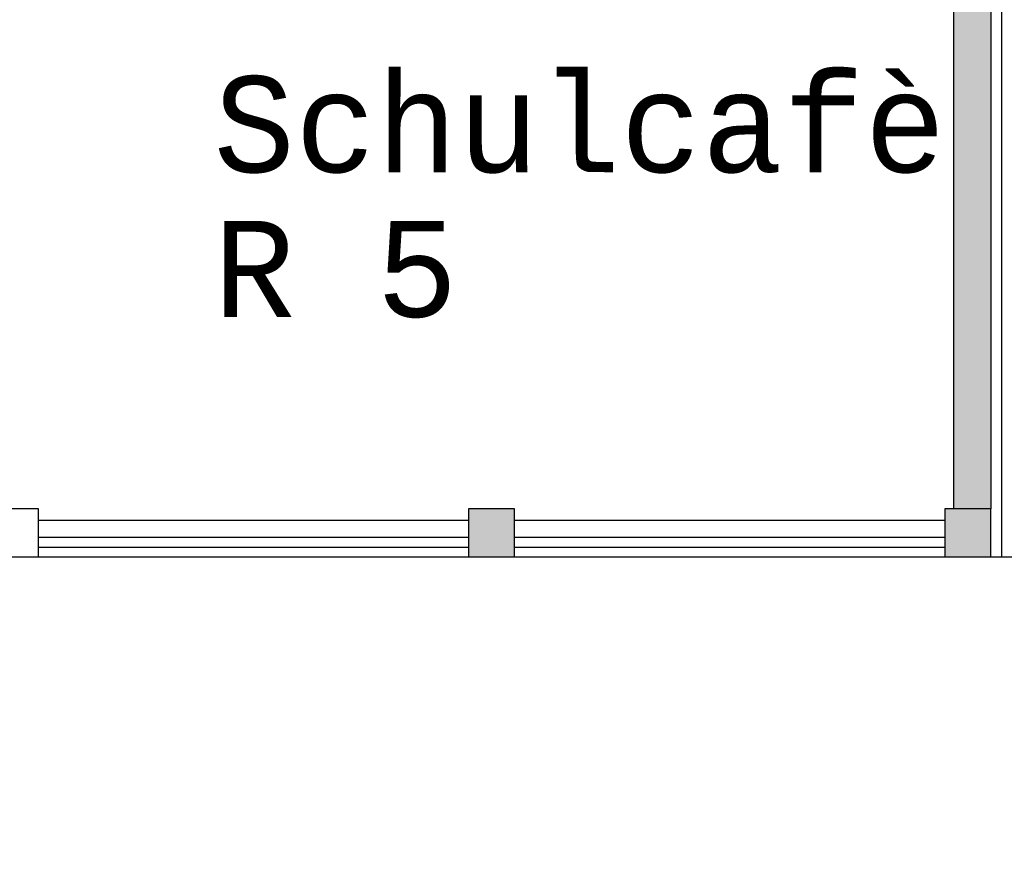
# Model space of a CAD drawing. Header units: metres. Extents: x -5 to 164, y -5 to 104.
# Tile 11 of 25: x 59.8 to 64.92, y 64.49 to 68.88. Entities that reach past the tile are written whole.
import ezdxf

# ---------------------------------------------------------------- set-up
doc = ezdxf.new("R2010")
doc.units = ezdxf.units.M
doc.header["$PDMODE"] = 65
doc.linetypes.add('AUSGEZOGEN', pattern=[0])
for name, color, linetype, lineweight in [('XR$1$003STTXT_BAUTEILBESCHRIFTUNG', 7, 'Continuous', 13), ('XR$1$003TRVDO_VERDECKT_OBEN', 8, 'Continuous', 13), ('XR$1$003UZ013_BETON_STAHLBETON', 8, 'Continuous', 13), ('XR$1$003WN111_ALLGEMEIN', 7, 'Continuous', 13), ('XR$1$004FEGLA_GLAS', 4, 'Continuous', 13), ('XR$1$004TT111_ALLGEMEIN', 7, 'Continuous', 13), ('XR$2$STANDARD', 7, 'Continuous', 25)]:
    doc.layers.add(name, color=color, linetype=linetype, lineweight=lineweight)
doc.styles.add('LUCIDACONSOLE', font='LUCON.TTF')
doc.dimstyles.new('_DIMSTYLE_3', dxfattribs={"dimtxt": 0.75, "dimasz": 1, "dimexe": 0, "dimexo": 0, "dimgap": 0.375, "dimtad": 0, "dimrnd": 0.01, "dimzin": 4, "dimdsep": 46, "dimtxsty": 'Standard', "dimblk1": 'ALL_ML_STRICH', "dimblk2": 'ALL_ML_STRICH', "dimsah": 1, "dimcen": 0, "dimadec": 0, "dimazin": 0, "dimtfac": 1, "dimtdec": 0, "dimtix": 1, "dimtmove": 2, "dimatfit": 3, "dimfxl": 1, "dimtzin": 0, "dimlwd": 0, "dimlwe": 25, "dimarcsym": 0})

# ---------------------------------------------------------------- blocks, each defined once
blk = doc.blocks.new('ALL_ML_STRICH')
at = {"color": 0, "linetype": 'ByBlock', "lineweight": -2}
for p, q in [((0, -0.5), (0, 0.5)), ((-0.3, -0.3), (0.3, 0.3)), ((-1, 0), (0.5, 0))]:
    blk.add_line(p, q, dxfattribs=at)
blk = doc.blocks.new('*D10')
at = {"layer": 'DEFPOINTS', "color": 0, "linetype": 'AUSGEZOGEN', "lineweight": 25}
for p in [(39.3233, 66.0863), (100.0383, 66.0863), (39.3233, 58.1311)]:
    blk.add_point(p, dxfattribs=at)
at = {"layer": 'XR$2$STANDARD', "color": 0, "linetype": 'AUSGEZOGEN', "lineweight": -2}
for p, q in [((39.3233, 62.0036), (39.3233, 58.1311)), ((100.0383, 62.0036), (100.0383, 58.1311)), ((39.3233, 58.1311), (68.4933, 58.1311)), ((71.0871, 58.1311), (100.0383, 58.1311))]:
    blk.add_line(p, q, dxfattribs=at)
at = {"layer": 'XR$2$STANDARD', "color": 0, "linetype": 'AUSGEZOGEN', "lineweight": 25, "rotation": 180}
blk.add_blockref('ALL_ML_STRICH', (39.3233, 58.1311), dxfattribs=at)
at = {"layer": 'XR$2$STANDARD', "color": 0, "linetype": 'AUSGEZOGEN', "lineweight": 25}
blk.add_blockref('ALL_ML_STRICH', (100.0383, 58.1311), dxfattribs=at)
at = {"layer": 'XR$2$STANDARD', "color": 0, "linetype": 'AUSGEZOGEN', "lineweight": 25, "insert": (69.7902, 58.1311), "char_height": 0.75, "width": 2.329687, "attachment_point": 5}
blk.add_mtext('\\W0.62;\\A1;{60.71\\H0.495000;\\S^ ;}', dxfattribs=at)

msp = doc.modelspace()

# ---------------------------------------------------------------- hatches: boundary and pattern name
at = {"layer": 'XR$1$004TT111_ALLGEMEIN', "linetype": 'AUSGEZOGEN', "lineweight": 25}
for points in [[(64.8533, 72.7263), (64.8533, 66.3363), (64.6583, 66.3363), (64.6583, 72.4863), (57.3333, 72.4863), (57.3333, 72.6163), (58.3958, 72.6163), (58.3958, 72.7263)], [(62.3733, 66.3363), (62.3733, 66.0863), (62.1333, 66.0863), (62.1333, 66.3363)], [(64.8533, 66.3363), (64.8533, 66.0863), (64.6133, 66.0863), (64.6133, 66.3363)]]:
    msp.add_hatch(color=0, dxfattribs=at).paths.add_polyline_path(points, flags=16)

# ---------------------------------------------------------------- linework, layer by layer
at = {"layer": 'XR$1$003STTXT_BAUTEILBESCHRIFTUNG', "color": 1, "linetype": 'AUSGEZOGEN', "lineweight": 25}
for p, q in [((59.8933, 66.2763), (62.1333, 66.2763)), ((62.3733, 66.2763), (64.6133, 66.2763)), ((63.2904, 66.2763), (64.6133, 66.2763)), ((59.8933, 66.0863), (62.1333, 66.0863)), ((62.3733, 66.0863), (64.6133, 66.0863))]:
    msp.add_line(p, q, dxfattribs=at)
at = {"layer": 'XR$1$003TRVDO_VERDECKT_OBEN', "color": 253, "linetype": 'AUSGEZOGEN', "lineweight": 25, "true_color": 0xb4b496}
msp.add_line((64.9083, 75.6813), (64.9083, 66.0863), dxfattribs=at)
at = {"layer": 'XR$1$003UZ013_BETON_STAHLBETON', "color": 0, "linetype": 'AUSGEZOGEN', "lineweight": 25}
for p, q in [((62.1333, 66.1863), (59.8933, 66.1863)), ((64.6133, 66.1863), (62.3733, 66.1863)), ((59.8933, 66.1363), (62.1333, 66.1363)), ((62.3733, 66.1363), (64.6133, 66.1363))]:
    msp.add_line(p, q, dxfattribs=at)
at = {"layer": 'XR$1$003WN111_ALLGEMEIN', "color": 2, "linetype": 'AUSGEZOGEN', "lineweight": 25}
for p, q in [((64.8533, 72.7263), (64.8533, 66.3363)), ((64.6583, 72.4863), (64.6583, 66.3363)), ((64.8533, 66.0863), (65.0333, 66.0863))]:
    msp.add_line(p, q, dxfattribs=at)
for points in [[(59.6533, 66.3363), (59.6533, 66.0863), (59.8933, 66.0863), (59.8933, 66.3363), (59.6533, 66.3363)], [(62.1333, 66.3363), (62.1333, 66.0863), (62.3733, 66.0863), (62.3733, 66.3363), (62.1333, 66.3363)], [(64.6133, 66.3363), (64.6133, 66.0863), (64.8533, 66.0863), (64.8533, 66.3363), (64.6133, 66.3363)]]:
    msp.add_lwpolyline(points, close=True, dxfattribs=at)

# ---------------------------------------------------------------- texts
at = {"layer": 'XR$1$004FEGLA_GLAS', "color": 0, "linetype": 'AUSGEZOGEN', "lineweight": 25, "insert": (60.8059, 68.5883), "char_height": 0.5, "width": 4.608191, "attachment_point": 1, "line_spacing_factor": 0.903614, "style": 'LUCIDACONSOLE'}
msp.add_mtext('{\\fLucida Console|i0|b0;\\H0.500000;\\W1.000000;\\C7;Schulcafè}\\P{\\fLucida Console|i0|b0;\\H0.500000;\\W1.000000;\\C7;R 5}\\P', dxfattribs=at)

# ---------------------------------------------------------------- dimensions: what is measured, and where the dimension line sits
at = {"layer": 'XR$2$STANDARD', "color": 0, "linetype": 'AUSGEZOGEN', "lineweight": 25}
dim = msp.add_linear_dim(base=(100.0383028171, 58.1310572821), p1=(39.3233028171, 62.003644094), p2=(100.0383028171, 62.003644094), dimstyle='_DIMSTYLE_3', override={"dimpost": '<>', "dimclrd": 0, "dimclre": 0, "dimclrt": 0, "dimlwd": 0, "dimlwe": 25}, dxfattribs=at)
dim.commit()
dim.dimension.update_dxf_attribs({"geometry": '*D10', "text_midpoint": (69.7901778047, 58.1310572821)})

doc.saveas('drawing.dxf')
